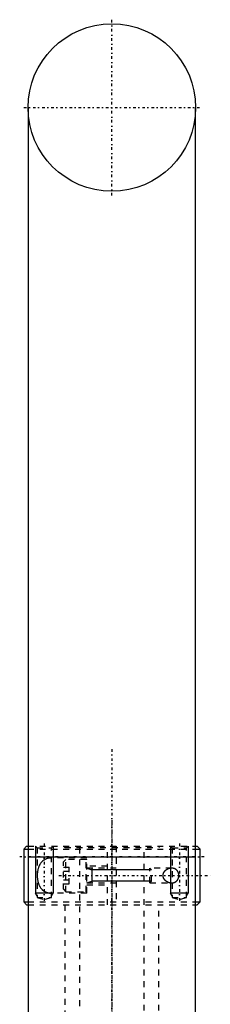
# Model space of a CAD drawing. Extents: x -100 to 100, y -58 to 429.
# Tile 12 of 12: x -16 to 17, y 261 to 429. Entities that reach past the tile are written whole.
import ezdxf

# ---------------------------------------------------------------- set-up
doc = ezdxf.new("R2010")
doc.units = 0
doc.linetypes.add('CENTER', pattern=[1.5, 0.45, -0.5, 0.05, -0.5])
doc.linetypes.add('DASHED', pattern=[2, 1, -1])
for name, color, linetype in [('AM_0', 7, 'CONTINUOUS'), ('AM_10', 7, 'CONTINUOUS'), ('AM_3', 7, 'DASHED'), ('AM_7', 7, 'CENTER')]:
    doc.layers.add(name, color=color, linetype=linetype)

msp = doc.modelspace()

# ---------------------------------------------------------------- linework, layer by layer
at = {"layer": 'AM_0', "color": 7, "linetype": 'CONTINUOUS'}
for p, q in [((-14.25, 413.75), (-14.25, 286.2)), ((14.25, 286.2), (14.25, 413.75)), ((-14.5, 288), (-15, 287.5)), ((-15, 287.5), (-15, 278.5)), ((-15, 287.5), (-14.26, 287.5)), ((-14.5, 288), (-14.26, 288)), ((14.26, 288), (14.5, 288)), ((14.26, 287.5), (15, 287.5)), ((15, 287.5), (14.5, 288)), ((15, 278.5), (15, 287.5)), ((-14.25, 286.2), (-14.25, 193)), ((-14.25, 286.2), (14.25, 286.2)), ((14.25, 193), (14.25, 286.2)), ((-15, 278.5), (-14.5, 278)), ((-15, 278.5), (-14.26, 278.5)), ((14.26, 278.5), (15, 278.5)), ((14.5, 278), (15, 278.5)), ((-14.5, 278), (-14.26, 278)), ((14.26, 278), (14.5, 278))]:
    msp.add_line(p, q, dxfattribs=at)
msp.add_circle((0, 413.75), 14.25, dxfattribs=at)
at = {"layer": 'AM_10', "color": 7, "linetype": 'CONTINUOUS'}
for p, q in [((-13, 288), (-13, 280)), ((-10, 288), (-10, 280)), ((10, 288), (10, 280)), ((13, 288), (13, 280)), ((-4.25, 284.25), (-3.4, 283.97)), ((-3.4, 284.25), (-3.4, 281.75)), ((6.75, 283.97), (-3.4, 283.97)), ((-4.25, 281.75), (-3.4, 282.03)), ((6.75, 282.03), (-3.4, 282.03)), ((-10, 280), (-13, 280)), ((-12.73, 279.53), (-13, 280)), ((-10.27, 279.53), (-10, 280)), ((13, 280), (10, 280)), ((10.27, 279.53), (10, 280)), ((12.73, 279.53), (13, 280))]:
    msp.add_line(p, q, dxfattribs=at)
at = {"layer": 'AM_3', "color": 6, "linetype": 'DASHED'}
for p, q in [((-14.26, 288), (14.26, 288)), ((-14.26, 287.5), (14.26, 287.5)), ((-13, 288), (-12.73, 287.73)), ((-12.73, 287.73), (-12.73, 279.25)), ((-12.73, 287.73), (-10.27, 287.73)), ((-10.27, 287.73), (-10, 288)), ((-10.27, 279.25), (-10.27, 287.73)), ((-8.25, 288), (-8, 287.75)), ((-8, 287.75), (8, 287.75)), ((-5.5, 287.75), (-5.5, -42)), ((-0.75, 278), (-0.75, 288)), ((0.75, 288), (0.75, 278)), ((5.5, -42), (5.5, 287.75)), ((8, 287.75), (8.25, 288)), ((10, 288), (10.27, 287.73)), ((10.27, 287.73), (10.27, 279.25)), ((10.27, 287.73), (12.73, 287.73)), ((12.73, 287.73), (13, 288)), ((12.73, 279.25), (12.73, 287.73)), ((-4.25, 286), (-10.2, 286)), ((-7.85, 285.75), (-8.25, 285.35)), ((-8.25, 280.65), (-8.25, 285.35)), ((-4.35, 285.75), (-7.85, 285.75)), ((-7.85, 280.25), (-7.85, 285.75)), ((-4.35, 280.25), (-4.35, 285.75)), ((-4.25, 280), (-4.25, 286)), ((-8.25, 284.44), (-7.25, 284.44)), ((-8.25, 283.72), (-7.25, 283.72)), ((-7.25, 281.56), (-7.25, 284.44)), ((-0.75, 284.6), (-4.25, 284.6)), ((0.75, 284.25), (-4.25, 284.25)), ((10.2, 284.25), (6.47, 284.25)), ((6.75, 283.97), (6.47, 284.25)), ((6.47, 281.75), (6.47, 284.25)), ((6.75, 282.03), (6.75, 283.97)), ((-8.25, 282.28), (-7.25, 282.28)), ((-4.25, 281.75), (0.75, 281.75)), ((6.47, 281.75), (6.75, 282.03)), ((6.47, 281.75), (10.2, 281.75)), ((-4.25, 280), (-10.2, 280)), ((-8.25, 281.56), (-7.25, 281.56)), ((-8.25, 280.65), (-7.85, 280.25)), ((-7.85, 280.25), (-4.35, 280.25)), ((-4.25, 281.4), (-0.75, 281.4)), ((-14.26, 278.5), (14.26, 278.5)), ((-12.73, 279.25), (-11.5, 278.92)), ((-12.73, 279.25), (-10.27, 279.25)), ((-11.5, 278.92), (-10.27, 279.25)), ((10.27, 279.25), (11.5, 278.92)), ((10.27, 279.25), (12.73, 279.25)), ((11.5, 278.92), (12.73, 279.25)), ((-14.26, 278), (14.26, 278)), ((-8, 278), (-8, -2)), ((8, -2), (8, 278))]:
    msp.add_line(p, q, dxfattribs=at)
for points in [[(-10.2, 286, 0), (-10.23, 286, 0), (-10.31, 286, 0), (-10.38, 286, 0), (-10.41, 285.99, 0), (-10.45, 285.99, 0), (-10.52, 285.98, 0), (-10.59, 285.98, 0), (-10.67, 285.97, 0), (-10.74, 285.95, 0), (-10.81, 285.94, 0), (-10.84, 285.93, 0), (-10.88, 285.92, 0), (-10.95, 285.91, 0), (-11.02, 285.88, 0), (-11.09, 285.86, 0), (-11.16, 285.84, 0), (-11.22, 285.81, 0), (-11.26, 285.8, 0), (-11.29, 285.78, 0), (-11.35, 285.75, 0), (-11.42, 285.72, 0), (-11.45, 285.7, 0), (-11.48, 285.68, 0), (-11.54, 285.64, 0), (-11.6, 285.6, 0), (-11.63, 285.58, 0), (-11.66, 285.56, 0), (-11.72, 285.51, 0), (-11.77, 285.47, 0), (-11.83, 285.42, 0), (-11.88, 285.37, 0), (-11.93, 285.31, 0), (-11.96, 285.28, 0), (-11.98, 285.26, 0), (-12.03, 285.2, 0), (-12.08, 285.14, 0), (-12.12, 285.07, 0), (-12.17, 285.01, 0), (-12.21, 284.94, 0), (-12.23, 284.91, 0), (-12.25, 284.87, 0), (-12.29, 284.8, 0), (-12.33, 284.73, 0), (-12.36, 284.65, 0), (-12.4, 284.57, 0), (-12.43, 284.48, 0), (-12.45, 284.44, 0), (-12.46, 284.4, 0), (-12.49, 284.31, 0), (-12.52, 284.22, 0), (-12.55, 284.13, 0), (-12.57, 284.03, 0), (-12.59, 283.94, 0), (-12.6, 283.89, 0), (-12.61, 283.84, 0), (-12.63, 283.74, 0), (-12.64, 283.64, 0), (-12.66, 283.55, 0), (-12.67, 283.45, 0), (-12.68, 283.35, 0), (-12.68, 283.3, 0), (-12.68, 283.25, 0), (-12.69, 283.15, 0), (-12.69, 283.05, 0), (-12.69, 283, 0), (-12.69, 282.95, 0), (-12.69, 282.85, 0), (-12.68, 282.75, 0), (-12.68, 282.7, 0), (-12.68, 282.65, 0), (-12.67, 282.55, 0), (-12.66, 282.45, 0), (-12.64, 282.36, 0), (-12.63, 282.26, 0), (-12.61, 282.16, 0), (-12.6, 282.11, 0), (-12.59, 282.06, 0), (-12.57, 281.97, 0), (-12.55, 281.87, 0), (-12.52, 281.78, 0), (-12.49, 281.69, 0), (-12.46, 281.6, 0), (-12.45, 281.56, 0), (-12.43, 281.52, 0), (-12.4, 281.43, 0), (-12.36, 281.35, 0), (-12.33, 281.27, 0), (-12.29, 281.2, 0), (-12.25, 281.13, 0), (-12.23, 281.09, 0), (-12.21, 281.06, 0), (-12.17, 280.99, 0), (-12.12, 280.93, 0), (-12.08, 280.86, 0), (-12.03, 280.8, 0), (-11.98, 280.74, 0), (-11.96, 280.72, 0), (-11.93, 280.69, 0), (-11.88, 280.63, 0), (-11.83, 280.58, 0), (-11.77, 280.53, 0), (-11.72, 280.49, 0), (-11.66, 280.44, 0), (-11.63, 280.42, 0), (-11.6, 280.4, 0), (-11.54, 280.36, 0), (-11.48, 280.32, 0), (-11.45, 280.3, 0), (-11.42, 280.28, 0), (-11.35, 280.25, 0), (-11.29, 280.22, 0), (-11.26, 280.2, 0), (-11.22, 280.19, 0), (-11.16, 280.16, 0), (-11.09, 280.14, 0), (-11.02, 280.12, 0), (-10.95, 280.09, 0), (-10.88, 280.08, 0), (-10.84, 280.07, 0), (-10.81, 280.06, 0), (-10.74, 280.05, 0), (-10.67, 280.03, 0), (-10.59, 280.02, 0), (-10.52, 280.02, 0), (-10.45, 280.01, 0), (-10.41, 280.01, 0), (-10.38, 280, 0), (-10.31, 280, 0), (-10.23, 280, 0), (-10.2, 280, 0)], [(10.2, 284.25, 0), (10.15, 284.25, 0), (10.04, 284.24, 0), (9.94, 284.23, 0), (9.88, 284.22, 0), (9.83, 284.21, 0), (9.72, 284.18, 0), (9.61, 284.14, 0), (9.5, 284.09, 0), (9.4, 284.04, 0), (9.3, 283.98, 0), (9.25, 283.95, 0), (9.2, 283.92, 0), (9.14, 283.87, 0), (9.13, 283.86, 0), (9.11, 283.85, 0), (9.1, 283.84, 0), (9.1, 283.84, 0), (9.08, 283.82, 0), (9.07, 283.81, 0), (9.05, 283.8, 0), (9.04, 283.78, 0), (9.02, 283.77, 0), (9.01, 283.76, 0), (9.01, 283.76, 0), (8.99, 283.74, 0), (8.98, 283.73, 0), (8.96, 283.71, 0), (8.95, 283.7, 0), (8.93, 283.68, 0), (8.93, 283.67, 0), (8.92, 283.66, 0), (8.91, 283.65, 0), (8.89, 283.63, 0), (8.88, 283.61, 0), (8.87, 283.6, 0), (8.85, 283.58, 0), (8.85, 283.57, 0), (8.84, 283.56, 0), (8.83, 283.54, 0), (8.82, 283.52, 0), (8.8, 283.5, 0), (8.79, 283.48, 0), (8.78, 283.46, 0), (8.78, 283.45, 0), (8.77, 283.45, 0), (8.76, 283.43, 0), (8.75, 283.4, 0), (8.75, 283.39, 0), (8.74, 283.38, 0), (8.73, 283.36, 0), (8.72, 283.34, 0), (8.72, 283.33, 0), (8.72, 283.32, 0), (8.71, 283.3, 0), (8.7, 283.28, 0), (8.69, 283.26, 0), (8.69, 283.24, 0), (8.68, 283.21, 0), (8.68, 283.2, 0), (8.68, 283.19, 0), (8.67, 283.17, 0), (8.67, 283.15, 0), (8.67, 283.12, 0), (8.66, 283.1, 0), (8.66, 283.08, 0), (8.66, 283.07, 0), (8.66, 283.06, 0), (8.66, 283.03, 0), (8.66, 283.01, 0), (8.66, 283, 0)], [(10.2, 281.75, 0), (10.21, 281.75, 0), (10.24, 281.75, 0), (10.28, 281.75, 0), (10.29, 281.75, 0), (10.31, 281.75, 0), (10.34, 281.76, 0), (10.37, 281.76, 0), (10.4, 281.76, 0), (10.43, 281.77, 0), (10.47, 281.78, 0), (10.48, 281.78, 0), (10.5, 281.78, 0), (10.53, 281.79, 0), (10.56, 281.8, 0), (10.59, 281.81, 0), (10.62, 281.82, 0), (10.65, 281.83, 0), (10.67, 281.84, 0), (10.68, 281.84, 0), (10.71, 281.86, 0), (10.74, 281.87, 0), (10.76, 281.88, 0), (10.77, 281.88, 0), (10.8, 281.9, 0), (10.83, 281.92, 0), (10.84, 281.92, 0), (10.86, 281.93, 0), (10.89, 281.95, 0), (10.91, 281.97, 0), (10.94, 281.99, 0), (10.97, 282.01, 0), (10.99, 282.03, 0), (11.01, 282.05, 0), (11.02, 282.06, 0), (11.04, 282.08, 0), (11.07, 282.11, 0), (11.09, 282.13, 0), (11.11, 282.16, 0), (11.13, 282.18, 0), (11.14, 282.2, 0), (11.15, 282.21, 0), (11.18, 282.24, 0), (11.2, 282.27, 0), (11.22, 282.31, 0), (11.23, 282.34, 0), (11.25, 282.37, 0), (11.26, 282.39, 0), (11.27, 282.41, 0), (11.29, 282.45, 0), (11.3, 282.48, 0), (11.32, 282.52, 0), (11.33, 282.56, 0), (11.34, 282.6, 0), (11.35, 282.62, 0), (11.35, 282.64, 0), (11.36, 282.68, 0), (11.37, 282.72, 0), (11.38, 282.77, 0), (11.39, 282.81, 0), (11.39, 282.85, 0), (11.39, 282.87, 0), (11.4, 282.89, 0), (11.4, 282.94, 0), (11.4, 282.98, 0), (11.4, 283, 0), (11.4, 283.02, 0), (11.4, 283.06, 0), (11.4, 283.11, 0), (11.39, 283.13, 0), (11.39, 283.15, 0), (11.39, 283.19, 0), (11.38, 283.23, 0), (11.37, 283.28, 0), (11.36, 283.32, 0), (11.35, 283.36, 0), (11.35, 283.38, 0), (11.34, 283.4, 0), (11.33, 283.44, 0), (11.32, 283.48, 0), (11.3, 283.52, 0), (11.29, 283.55, 0), (11.27, 283.59, 0), (11.26, 283.61, 0), (11.25, 283.63, 0), (11.23, 283.66, 0), (11.22, 283.69, 0), (11.2, 283.73, 0), (11.18, 283.76, 0), (11.15, 283.79, 0), (11.14, 283.8, 0), (11.13, 283.82, 0), (11.11, 283.84, 0), (11.09, 283.87, 0), (11.07, 283.89, 0), (11.04, 283.92, 0), (11.02, 283.94, 0), (11.01, 283.95, 0), (10.99, 283.97, 0), (10.97, 283.99, 0), (10.94, 284.01, 0), (10.91, 284.03, 0), (10.89, 284.05, 0), (10.86, 284.07, 0), (10.84, 284.08, 0), (10.83, 284.08, 0), (10.8, 284.1, 0), (10.77, 284.12, 0), (10.76, 284.12, 0), (10.74, 284.13, 0), (10.71, 284.14, 0), (10.68, 284.16, 0), (10.67, 284.16, 0), (10.65, 284.17, 0), (10.62, 284.18, 0), (10.59, 284.19, 0), (10.56, 284.2, 0), (10.53, 284.21, 0), (10.5, 284.22, 0), (10.48, 284.22, 0), (10.47, 284.22, 0), (10.43, 284.23, 0), (10.4, 284.24, 0), (10.37, 284.24, 0), (10.34, 284.24, 0), (10.31, 284.25, 0), (10.29, 284.25, 0), (10.28, 284.25, 0), (10.24, 284.25, 0), (10.21, 284.25, 0), (10.2, 284.25, 0)], [(8.66, 283, 0), (8.66, 282.99, 0), (8.66, 282.97, 0), (8.66, 282.94, 0), (8.66, 282.93, 0), (8.66, 282.92, 0), (8.66, 282.9, 0), (8.67, 282.88, 0), (8.67, 282.85, 0), (8.67, 282.83, 0), (8.68, 282.81, 0), (8.68, 282.8, 0), (8.68, 282.79, 0), (8.69, 282.76, 0), (8.69, 282.74, 0), (8.7, 282.72, 0), (8.71, 282.7, 0), (8.72, 282.68, 0), (8.72, 282.67, 0), (8.72, 282.66, 0), (8.73, 282.64, 0), (8.74, 282.62, 0), (8.75, 282.61, 0), (8.75, 282.6, 0), (8.76, 282.57, 0), (8.77, 282.55, 0), (8.78, 282.55, 0), (8.78, 282.54, 0), (8.79, 282.52, 0), (8.8, 282.5, 0), (8.82, 282.48, 0), (8.83, 282.46, 0), (8.84, 282.44, 0), (8.85, 282.43, 0), (8.85, 282.42, 0), (8.87, 282.4, 0), (8.88, 282.39, 0), (8.89, 282.37, 0), (8.91, 282.35, 0), (8.92, 282.34, 0), (8.93, 282.33, 0), (8.93, 282.32, 0), (8.95, 282.3, 0), (8.96, 282.29, 0), (8.98, 282.27, 0), (8.99, 282.26, 0), (9.01, 282.24, 0), (9.01, 282.24, 0), (9.02, 282.23, 0), (9.04, 282.22, 0), (9.05, 282.2, 0), (9.07, 282.19, 0), (9.08, 282.18, 0), (9.1, 282.16, 0), (9.1, 282.16, 0), (9.11, 282.15, 0), (9.13, 282.14, 0), (9.14, 282.13, 0), (9.2, 282.08, 0), (9.25, 282.05, 0), (9.3, 282.02, 0), (9.4, 281.96, 0), (9.5, 281.91, 0), (9.61, 281.86, 0), (9.72, 281.82, 0), (9.83, 281.79, 0), (9.88, 281.78, 0), (9.94, 281.77, 0), (10.04, 281.76, 0), (10.15, 281.75, 0), (10.2, 281.75, 0)]]:
    msp.add_polyline3d(points, dxfattribs=at)
for centre, start, end in [((-4.35, 285.65), 0, 90), ((-4.35, 280.35), 270, 0)]:
    msp.add_arc(centre, 0.1, start, end, dxfattribs=at)
at = {"layer": 'AM_7', "color": 4, "linetype": 'CENTER'}
for p, q in [((0, 398.79), (0, 428.71)), ((-14.96, 413.75), (14.96, 413.75)), ((0, 304.5), (0, -58.5)), ((0, 292.41), (0, 155.79)), ((-11.5, 288.45), (-11.5, 278.47)), ((0, 289.25), (0, -20)), ((11.5, 288.45), (11.5, 278.47)), ((15.68, 286.2), (-15.68, 286.2)), ((-9, 283), (16.75, 283))]:
    msp.add_line(p, q, dxfattribs=at)

doc.saveas('drawing.dxf')
